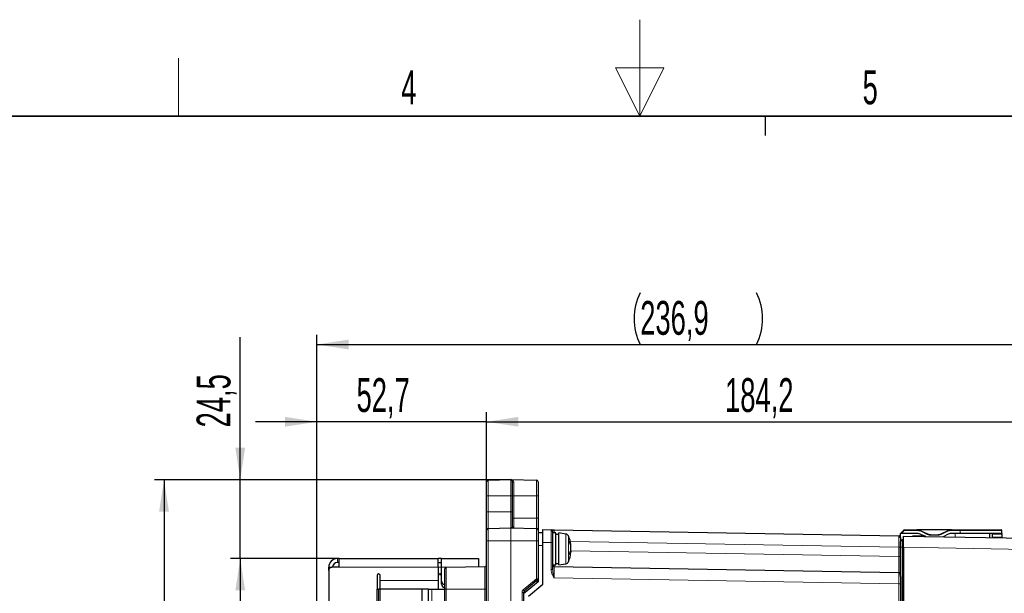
# Paper-space layout 'Blatt3' of a CAD drawing. Header units: millimetres. Extents: x 5 to 418, y 2 to 292.
# Tile 42 of 54: x 153 to 255, y 233 to 292. Entities that reach past the tile are written whole.
import ezdxf

# ---------------------------------------------------------------- set-up
doc = ezdxf.new("R2010")
doc.units = ezdxf.units.MM
doc.layers.add('SLD-0', color=7, linetype='Continuous')
doc.styles.add('SLDTEXTSTYLE0', font='TXT', dxfattribs={"width": 0.605})
doc.dimstyles.new('SLDDIMSTYLE0', dxfattribs={"dimtxt": 3.5, "dimasz": 3.302, "dimexe": 0, "dimexo": 0.0625, "dimgap": 0.875, "dimtad": 1, "dimlfac": 3, "dimrnd": 1e-09, "dimzin": 12, "dimdsep": 46, "dimtxsty": 'SLDTEXTSTYLE0', "dimsah": 1, "dimcen": 0.09, "dimadec": 0, "dimazin": 3, "dimtfac": 1, "dimtofl": 0, "dimtmove": 0, "dimatfit": 3, "dimfxl": 1, "dimfrac": 2, "dimtolj": 1, "dimtzin": 12, "dimarcsym": 0})
doc.dimstyles.new('SLDDIMSTYLE1', dxfattribs={"dimtxt": 3.5, "dimasz": 3.302, "dimexe": 0, "dimexo": 0.0625, "dimgap": 0.875, "dimtad": 1, "dimdec": 1, "dimlfac": 3, "dimrnd": 1e-09, "dimzin": 12, "dimdsep": 46, "dimtxsty": 'SLDTEXTSTYLE0', "dimsah": 1, "dimcen": 0.09, "dimadec": 0, "dimazin": 3, "dimtfac": 1, "dimtmove": 0, "dimatfit": 0, "dimfxl": 1, "dimfrac": 2, "dimtolj": 1, "dimtzin": 12, "dimarcsym": 0})
doc.dimstyles.new('SLDDIMSTYLE2', dxfattribs={"dimtxt": 3.5, "dimasz": 3.302, "dimexe": 0, "dimexo": 0.0625, "dimgap": 0.875, "dimtad": 1, "dimdec": 1, "dimlfac": 3, "dimrnd": 1e-09, "dimzin": 12, "dimdsep": 46, "dimtxsty": 'SLDTEXTSTYLE0', "dimsah": 1, "dimcen": 0.09, "dimadec": 0, "dimazin": 3, "dimtfac": 1, "dimtofl": 0, "dimtmove": 0, "dimatfit": 3, "dimfxl": 1, "dimfrac": 2, "dimtolj": 1, "dimtzin": 12, "dimarcsym": 0})
doc.dimstyles.new('SLDDIMSTYLE3', dxfattribs={"dimtxt": 3.5, "dimasz": 3.302, "dimexe": 0, "dimexo": 0.0625, "dimgap": 0.875, "dimtad": 1, "dimlfac": 3, "dimrnd": 1e-09, "dimzin": 12, "dimdsep": 46, "dimtxsty": 'SLDTEXTSTYLE0', "dimsah": 1, "dimcen": 0.09, "dimadec": 0, "dimazin": 3, "dimtfac": 1, "dimtmove": 0, "dimatfit": 0, "dimfxl": 1, "dimfrac": 2, "dimtolj": 1, "dimtzin": 12, "dimarcsym": 0})

# ---------------------------------------------------------------- blocks, each defined once
blk = doc.blocks.new('_D_13')
at = {"layer": 'SLD-0', "color": 7}
for p, q in [((175.66, 244.88), (175.66, 259.65)), ((203.65, 244.88), (174.66, 244.88)), ((175.66, 236.72), (175.66, 244.88)), ((185.71, 236.72), (174.66, 236.72)), ((175.66, 236.72), (175.66, 230.37))]:
    blk.add_line(p, q, dxfattribs=at)
for points in [[(175.66, 244.88), (176.16, 248.18), (175.15, 248.18)], [(175.66, 236.72), (175.15, 233.41), (176.16, 233.41)]]:
    blk.add_solid(points, dxfattribs=at)
at = {"layer": 'SLD-0', "color": 7, "insert": (171.14, 250.29), "char_height": 3.5, "attachment_point": 1, "rotation": 90, "style": 'SLDTEXTSTYLE0'}
blk.add_mtext('24,5', dxfattribs=at)
blk = doc.blocks.new('_D_14')
at = {"layer": 'SLD-0', "color": 7}
for p, q in [((183.59, 221.77), (183.59, 251.87)), ((201.15, 244.68), (201.15, 251.87)), ((183.59, 250.87), (177.24, 250.87)), ((201.15, 250.87), (183.59, 250.87)), ((201.15, 250.87), (207.5, 250.87))]:
    blk.add_line(p, q, dxfattribs=at)
for points in [[(183.59, 250.87), (180.29, 251.38), (180.29, 250.37)], [(201.15, 250.87), (204.45, 250.37), (204.45, 251.38)]]:
    blk.add_solid(points, dxfattribs=at)
at = {"layer": 'SLD-0', "color": 7, "insert": (187.69, 255.39), "char_height": 3.5, "attachment_point": 1, "style": 'SLDTEXTSTYLE0'}
blk.add_mtext('52,7', dxfattribs=at)
blk = doc.blocks.new('_D_15')
at = {"layer": 'SLD-0', "color": 7}
for p, q in [((201.15, 243.22), (201.15, 251.87)), ((262.55, 215.55), (262.55, 251.87)), ((201.15, 250.87), (262.55, 250.87))]:
    blk.add_line(p, q, dxfattribs=at)
for points in [[(201.15, 250.87), (204.45, 250.37), (204.45, 251.38)], [(262.55, 250.87), (259.25, 251.38), (259.25, 250.37)]]:
    blk.add_solid(points, dxfattribs=at)
at = {"layer": 'SLD-0', "color": 7, "insert": (225.83, 255.39), "char_height": 3.5, "attachment_point": 1, "style": 'SLDTEXTSTYLE0'}
blk.add_mtext('184,2', dxfattribs=at)
blk = doc.blocks.new('_D_16')
at = {"layer": 'SLD-0', "color": 7}
for p, q in [((185.71, 236.72), (174.66, 236.72)), ((175.66, 236.72), (175.66, 151.88)), ((189.81, 151.88), (174.66, 151.88))]:
    blk.add_line(p, q, dxfattribs=at)
for points in [[(175.66, 236.72), (175.15, 233.41), (176.16, 233.41)], [(175.66, 151.88), (176.16, 155.18), (175.15, 155.18)]]:
    blk.add_solid(points, dxfattribs=at)
at = {"layer": 'SLD-0', "color": 7, "insert": (171.14, 188.28), "char_height": 3.5, "attachment_point": 1, "rotation": 90, "style": 'SLDTEXTSTYLE0'}
blk.add_mtext('254,5', dxfattribs=at)
blk = doc.blocks.new('_D_17')
at = {"layer": 'SLD-0', "color": 7}
for p, q in [((203.65, 244.88), (166.77, 244.88)), ((167.77, 244.88), (167.77, 115.22)), ((189.65, 115.22), (166.77, 115.22))]:
    blk.add_line(p, q, dxfattribs=at)
for centre, start, end in [((165.09, 178.69), 63.4349, 116.5651), ((165.09, 181.41), 243.4349, 296.5651)]:
    blk.add_arc(centre, 6.01, start, end, dxfattribs=at)
for points in [[(167.77, 244.88), (167.26, 241.58), (168.28, 241.58)], [(167.77, 115.22), (168.28, 118.52), (167.26, 118.52)]]:
    blk.add_solid(points, dxfattribs=at)
at = {"layer": 'SLD-0', "color": 7, "insert": (163.26, 176.04), "char_height": 3.5, "attachment_point": 1, "rotation": 90, "style": 'SLDTEXTSTYLE0'}
blk.add_mtext('389', dxfattribs=at)
blk = doc.blocks.new('_D_19')
at = {"layer": 'SLD-0', "color": 7}
for p, q in [((183.59, 221.77), (183.59, 259.87)), ((262.55, 215.55), (262.55, 259.87)), ((183.59, 258.87), (262.55, 258.87))]:
    blk.add_line(p, q, dxfattribs=at)
for centre, start, end in [((222.43, 261.55), 153.4349, 206.5651), ((223.71, 261.55), 333.4349, 26.5651)]:
    blk.add_arc(centre, 6.01, start, end, dxfattribs=at)
for points in [[(183.59, 258.87), (186.89, 258.36), (186.89, 259.38)], [(262.55, 258.87), (259.25, 259.38), (259.25, 258.36)]]:
    blk.add_solid(points, dxfattribs=at)
at = {"layer": 'SLD-0', "color": 7, "insert": (217.05, 263.38), "char_height": 3.5, "attachment_point": 1, "style": 'SLDTEXTSTYLE0'}
blk.add_mtext('236,9', dxfattribs=at)

psp = doc.layouts.new('Blatt3')

# ---------------------------------------------------------------- linework, layer by layer
at = {"color": 7, "linetype": 'Continuous', "lineweight": 25}
for p, q in [((201.1476, 243.2159), (201.1476, 244.6751)), ((201.3113, 244.8418), (203.6447, 244.8825)), ((203.6505, 244.8825), (206.3172, 244.8359)), ((203.8143, 244.7158), (203.8143, 243.2159)), ((206.4809, 244.6693), (206.4809, 243.2159)), ((201.1476, 241.5492), (201.1476, 243.2159)), ((203.8143, 243.2159), (203.8143, 241.5492)), ((206.4809, 243.2159), (206.4809, 240.8825)), ((201.1476, 239.6751), (201.1476, 241.5492)), ((203.8143, 241.5492), (203.8143, 240.0434)), ((206.4809, 240.8825), (206.4809, 239.6693)), ((201.1476, 238.5492), (201.1476, 239.6751)), ((201.3113, 239.8418), (203.6447, 239.8825)), ((203.6505, 239.8825), (206.3172, 239.8359)), ((206.4809, 239.6693), (206.4809, 238.5492)), ((206.9809, 239.707), (207.8172, 239.6921)), ((206.9809, 238.3739), (206.9809, 239.707)), ((207.9809, 239.5255), (207.9809, 238.359)), ((208.1446, 239.6863), (243.8172, 239.0521)), ((243.9809, 239.3197), (244.3281, 239.6668)), ((244.3752, 239.6863), (245.6849, 239.6863)), ((249.2769, 239.6863), (245.6849, 239.6863)), ((246.1075, 239.5926), (246.778, 239.28)), ((248.1839, 239.28), (248.8543, 239.5926)), ((249.2769, 239.6863), (250.1476, 239.6863)), ((250.1476, 239.6863), (254.4143, 239.6863)), ((254.4809, 239.3197), (254.4809, 239.6197)), ((201.1476, 127.8825), (201.1476, 238.5492)), ((206.9809, 239.3825), (206.4809, 239.3825)), ((206.4809, 238.5492), (206.4809, 234.6269)), ((208.3143, 239.3825), (207.9809, 239.3825)), ((208.3143, 236.0492), (208.3143, 239.3825)), ((208.6309, 239.2159), (208.3143, 239.2159)), ((209.368, 239.2526), (208.6309, 239.3825)), ((208.6309, 236.0492), (208.6309, 239.3825)), ((244.0752, 239.3197), (243.9809, 239.3197)), ((243.9809, 238.8855), (243.9809, 239.3197)), ((243.9809, 238.8855), (243.9809, 238.5963)), ((245.6036, 239.3197), (244.0752, 239.3197)), ((244.2482, 238.6488), (244.1461, 238.6479)), ((244.3143, 239.0435), (260.2744, 238.7649)), ((244.3143, 237.877), (244.3143, 239.0435)), ((245.3143, 239.0492), (246.4809, 239.0492)), ((246.4054, 239.0492), (246.0263, 239.226)), ((247.2006, 239.1863), (247.7613, 239.1863)), ((248.9356, 239.226), (248.3917, 238.9723)), ((250.1476, 239.3197), (249.3582, 239.3197)), ((254.4809, 239.3197), (250.1476, 239.3197)), ((253.2476, 238.8876), (253.2476, 239.3197)), ((253.4809, 239.3197), (253.4826, 239.226)), ((253.4826, 239.226), (253.488, 238.9134)), ((253.488, 238.9134), (253.4885, 238.8834)), ((254.4809, 239.3197), (254.4809, 239.226)), ((254.4809, 239.226), (254.4809, 238.9134)), ((254.4809, 238.9134), (254.4809, 238.866)), ((206.9809, 234.0747), (206.9809, 238.3739)), ((207.9809, 238.359), (207.9809, 235.5883)), ((209.8341, 237.4717), (209.872, 237.4751)), ((209.8459, 238.1113), (209.872, 238.1167)), ((209.8603, 238.0329), (209.8813, 238.0386)), ((209.8748, 237.6535), (209.8813, 237.6532)), ((243.9809, 234.8398), (243.9809, 237.8828)), ((244.3143, 237.877), (244.3143, 138.555)), ((185.8809, 236.7159), (185.7143, 236.7159)), ((185.8809, 235.8159), (185.8809, 236.7159)), ((185.8809, 236.7159), (196.1476, 236.7159)), ((196.1476, 235.8159), (196.1476, 236.7159)), ((196.4809, 236.7159), (196.1476, 236.7159)), ((196.4809, 235.8159), (196.4809, 236.7159)), ((196.4809, 236.7159), (200.3143, 236.7159)), ((200.3143, 236.7159), (200.3143, 235.868)), ((209.8082, 237.3975), (209.872, 237.3808)), ((209.8135, 237.4116), (209.8813, 237.3931)), ((184.8143, 235.8159), (185.1476, 235.8159)), ((184.8143, 235.4825), (184.8143, 235.8159)), ((184.8143, 235.4825), (184.8143, 230.3825)), ((185.8809, 235.8159), (185.1476, 235.8159)), ((185.8809, 236.3159), (185.7143, 236.3159)), ((196.1476, 236.3159), (196.4809, 236.3159)), ((196.1476, 235.8159), (196.1476, 234.4492)), ((196.4809, 234.3825), (196.4809, 235.8159)), ((196.8143, 233.5492), (196.8143, 235.6431)), ((196.978, 235.8098), (200.9838, 235.8797)), ((207.9809, 236.0492), (208.3143, 236.0492)), ((208.1447, 235.8797), (243.8172, 235.257)), ((208.3143, 236.2159), (208.6309, 236.2159)), ((208.6309, 236.0492), (209.368, 236.1792)), ((189.8143, 234.9492), (189.8143, 233.5492)), ((190.1476, 234.4492), (190.1476, 234.9492)), ((190.1476, 233.5492), (190.1476, 234.4492)), ((196.1476, 234.4492), (196.1476, 233.5492)), ((196.4809, 234.0492), (196.4809, 234.3825)), ((206.4214, 234.4992), (205.0405, 233.3405)), ((206.4809, 234.6269), (206.4809, 234.3079)), ((243.9809, 234.8398), (243.9809, 234.0905)), ((189.8143, 151.8825), (189.8143, 233.5492)), ((189.8143, 233.5492), (189.9809, 233.5492)), ((194.4809, 233.5492), (189.9809, 233.5492)), ((190.1476, 151.8825), (190.1476, 233.5492)), ((194.4809, 233.5492), (190.1476, 233.5492)), ((194.4809, 151.8825), (194.4809, 233.5492)), ((195.1476, 233.5492), (194.4809, 233.5492)), ((195.1476, 151.8825), (195.1476, 233.5492)), ((195.1476, 233.5492), (195.4809, 233.5492)), ((195.4809, 233.5492), (196.8143, 233.5492)), ((196.8143, 152.6219), (196.8143, 233.5492)), ((206.4809, 234.3079), (204.9809, 233.0492)), ((205.4809, 232.816), (206.9809, 234.0747)), ((243.9809, 234.0905), (243.9809, 137.5463)), ((204.9809, 233.2128), (204.9809, 231.8693))]:
    psp.add_line(p, q, dxfattribs=at)
at = {"color": 7, "linetype": 'Continuous', "lineweight": 18}
for p, q in [((201.3113, 244.8418), (201.3113, 243.2159)), ((203.6447, 243.2159), (203.6447, 244.8825)), ((203.6505, 244.8825), (203.6505, 243.2159)), ((203.978, 244.5791), (203.978, 243.2159)), ((206.3172, 243.2159), (206.3172, 244.8359)), ((201.1476, 243.2159), (201.3113, 243.2159)), ((201.3113, 243.2159), (201.3113, 241.5492)), ((203.6447, 243.2159), (201.3113, 243.2159)), ((203.6447, 241.5492), (203.6447, 243.2159)), ((203.6447, 243.2159), (203.6505, 243.2159)), ((203.6505, 243.2159), (203.6505, 241.5492)), ((203.6505, 243.2159), (203.8143, 243.2159)), ((203.8143, 243.2159), (203.978, 243.2159)), ((203.978, 243.2159), (203.978, 240.8825)), ((203.978, 243.2159), (206.3172, 243.2159)), ((206.3172, 240.8825), (206.3172, 243.2159)), ((206.4809, 243.2159), (206.3172, 243.2159)), ((201.1476, 241.5492), (201.3113, 241.5492)), ((201.3113, 241.5492), (201.3113, 239.8418)), ((201.3113, 241.5492), (203.6447, 241.5492)), ((203.6447, 239.8825), (203.6447, 241.5492)), ((203.6447, 241.5492), (203.6505, 241.5492)), ((203.6505, 241.5492), (203.6505, 239.8825)), ((203.6505, 241.5492), (203.8143, 241.5492)), ((203.8143, 240.8825), (203.978, 240.8825)), ((203.978, 240.8825), (203.978, 239.8768)), ((203.978, 240.8825), (206.3172, 240.8825)), ((206.3172, 239.8359), (206.3172, 240.8825)), ((206.4809, 240.8825), (206.3172, 240.8825)), ((201.3113, 239.8418), (201.3113, 238.5492)), ((203.6447, 238.5492), (203.6447, 239.8825)), ((203.6505, 239.8825), (203.6505, 238.5492)), ((206.3172, 238.5492), (206.3172, 239.8359)), ((244.3752, 239.6197), (244.0752, 239.3197)), ((244.3281, 239.6668), (244.3752, 239.6197)), ((244.3752, 239.6197), (244.3752, 239.6863)), ((245.6849, 239.6197), (244.3752, 239.6197)), ((245.6849, 239.6197), (245.6849, 239.6863)), ((246.0794, 239.5322), (246.1075, 239.5926)), ((246.7498, 239.2196), (246.0794, 239.5322)), ((248.8825, 239.5322), (248.2121, 239.2196)), ((248.8825, 239.5322), (248.8543, 239.5926)), ((249.2769, 239.6197), (249.2769, 239.6863)), ((250.1476, 239.6197), (249.2769, 239.6197)), ((250.1476, 239.6197), (250.1476, 239.6863)), ((250.1476, 239.3197), (250.1476, 239.6197)), ((254.4809, 239.6197), (250.1476, 239.6197)), ((201.1476, 238.5492), (201.3113, 238.5492)), ((203.6447, 238.5492), (201.3113, 238.5492)), ((201.3113, 238.5492), (201.3113, 231.3825)), ((203.6447, 231.3825), (203.6447, 238.5492)), ((203.6447, 238.5492), (203.6505, 238.5492)), ((203.6505, 238.5492), (203.6505, 231.3825)), ((206.3172, 238.5492), (203.6505, 238.5492)), ((206.3172, 234.6269), (206.3172, 238.5492)), ((206.4809, 238.5492), (206.3172, 238.5492)), ((209.368, 236.8565), (209.368, 239.2526)), ((209.6152, 239.0586), (209.6152, 236.3732)), ((243.8172, 237.8856), (209.8064, 238.4903)), ((246.7498, 239.2196), (246.778, 239.28)), ((247.2006, 239.1197), (247.2006, 239.1863)), ((247.7613, 239.1197), (247.2006, 239.1197)), ((247.7613, 239.1197), (247.7613, 239.1863)), ((248.2121, 239.2196), (248.1839, 239.28)), ((249.6476, 238.9504), (249.6476, 239.3197)), ((253.4826, 239.226), (254.4809, 239.226)), ((253.488, 238.9134), (254.4809, 238.9134)), ((206.9809, 238.0492), (206.4809, 238.0492)), ((207.8172, 238.359), (206.9809, 238.3739)), ((207.8172, 235.5883), (207.8172, 238.359)), ((207.8172, 238.359), (207.9809, 238.359)), ((209.8749, 237.5159), (243.8172, 236.9234)), ((243.8172, 236.9234), (243.8172, 237.8856)), ((243.9809, 237.8856), (243.8172, 237.8856)), ((244.1461, 237.8828), (243.9809, 237.8828)), ((244.2482, 237.8828), (244.1461, 237.8828)), ((244.1461, 237.8828), (244.1461, 138.5492)), ((244.2482, 237.8828), (244.3143, 237.8828)), ((244.2482, 138.5492), (244.2482, 237.8828)), ((260.2744, 237.5984), (244.3143, 237.877)), ((185.7143, 236.3159), (185.7143, 236.7159)), ((209.368, 236.1792), (209.368, 236.8565)), ((243.9809, 236.9234), (243.8172, 236.9234)), ((185.8809, 235.8159), (196.1476, 235.8159)), ((196.1476, 235.8159), (196.4809, 235.8159)), ((197.3283, 235.8159), (196.4809, 235.8159)), ((196.978, 235.8098), (196.978, 233.5492)), ((200.9838, 233.5492), (200.9838, 235.8797)), ((207.8172, 235.5883), (207.9809, 235.5883)), ((190.1476, 234.4492), (196.1476, 234.4492)), ((204.9362, 233.4682), (206.3172, 234.6269)), ((206.4809, 234.6269), (206.3172, 234.6269)), ((243.8172, 234.0905), (208.1446, 234.7132)), ((189.9809, 233.5492), (189.9809, 151.8825)), ((195.4809, 233.5492), (195.4809, 151.8825)), ((196.8143, 233.5492), (196.978, 233.5492)), ((196.978, 233.5492), (196.978, 152.6219)), ((200.9838, 233.5492), (196.978, 233.5492)), ((200.9838, 152.5519), (200.9838, 233.5492)), ((200.9838, 233.5492), (201.1476, 233.5492)), ((206.323, 234.2064), (205.1389, 233.2128)), ((206.323, 234.2064), (206.36, 234.2064)), ((206.323, 234.1753), (206.323, 234.2064)), ((243.8172, 137.5463), (243.8172, 234.0905)), ((243.9809, 234.0905), (243.8172, 234.0905)), ((204.8172, 231.8693), (204.8172, 233.2128)), ((204.9809, 233.2128), (204.8172, 233.2128)), ((205.1389, 233.2128), (204.9809, 233.2128)), ((205.1389, 233.2128), (205.1389, 233.1817))]:
    psp.add_line(p, q, dxfattribs=at)
at = {"color": 7, "linetype": 'Continuous', "lineweight": 25, "flags": 128}
psp.add_lwpolyline([(209.872, 237.4751), (209.8641, 237.4218), (209.8603, 237.3988)], dxfattribs=at)
at = {"color": 7, "linetype": 'Continuous', "lineweight": 25}
for centre, radius, start, end in [((201.3143, 244.6751), 0.1667, 91, 180), ((203.6476, 244.7158), 0.1667, 89, 91), ((203.6476, 244.7158), 0.1667, 0, 89), ((206.3143, 244.6693), 0.1667, 0, 89), ((201.3143, 239.6751), 0.1667, 91, 180), ((203.6476, 239.7158), 0.1667, 89, 91), ((203.9809, 240.0434), 0.1667, 180, 269), ((206.3143, 239.6693), 0.1667, 0, 89), ((207.8143, 239.5255), 0.1667, 0, 88.981516), ((244.3752, 239.6197), 0.0667, 90, 135), ((245.6849, 238.6863), 1, 65, 90), ((249.2769, 238.6863), 1, 90, 115), ((254.4143, 239.6197), 0.0667, 0, 90), ((209.3101, 238.9243), 0.3333, 23.754023, 80), ((206.5643, 237.7159), 3.3333, 6.089545, 23.754023), ((207.7542, 237.8165), 2.139, 8.06625, 19.043388), ((208.698, 238.4488), 1.0801, 356.513737, 3.486263), ((243.8143, 238.8855), 0.1667, 0, 88.981516), ((244.1476, 238.4812), 0.1667, 90.5, 179.999996), ((244.2476, 238.7154), 0.0667, 270.5, 0.000004), ((245.3143, 238.8825), 0.1667, 90, 119.572081), ((245.6036, 238.3197), 1, 65, 90), ((246.4809, 238.8825), 0.1667, 46.63126, 90), ((247.2006, 240.1863), 1, 245, 270), ((247.7613, 240.1863), 1, 270, 295), ((249.3582, 238.3197), 1, 90, 115), ((207.2895, 237.6), 2.6069, 7.86221, 17.481594), ((208.4628, 237.9045), 1.4379, 335.961374, 348.511272), ((209.238, 238.001), 0.6445, 3.35173, 10.344564), ((206.4919, 237.6894), 3.3906, 1.507862, 4.520372), ((207.1085, 237.8601), 2.7741, 354.996812, 358.317005), ((206.4919, 237.7424), 3.3906, 355.479628, 358.492138), ((207.1262, 237.5724), 2.7563, 1.678, 2.982735), ((185.7143, 235.8159), 0.9, 90, 180), ((206.5643, 237.7159), 3.3333, 336.245977, 353.910455), ((208.9377, 237.5835), 0.956, 331.27675, 347.759127), ((207.4062, 237.2214), 2.3718, 357.647564, 2.352436), ((209.856, 237.4027), 0.0271, 306.105426, 339.201186), ((185.1476, 235.4825), 0.3333, 90, 180), ((185.7143, 235.8159), 0.5, 90, 180), ((196.9809, 235.6431), 0.1667, 91, 180), ((200.9809, 236.0463), 0.1667, 271, 0), ((208.1476, 236.0463), 0.1667, 180, 269), ((209.3101, 236.5074), 0.3333, 280, 336.245977), ((189.9809, 234.9492), 0.1667, 0, 180), ((196.3143, 234.9492), 0.1667, 0, 180), ((196.8143, 234.3825), 0.3333, 180, 270), ((206.3143, 234.6269), 0.1667, 310, 0), ((243.8143, 235.0904), 0.1667, 0, 89), ((196.8143, 234.0492), 0.3333, 180, 270), ((205.1476, 233.2128), 0.1667, 130, 180)]:
    psp.add_arc(centre, radius, start, end, dxfattribs=at)
at = {"color": 7, "linetype": 'Continuous', "lineweight": 18}
for centre, radius, start, end in [((203.9668, 244.732), 0.1534, 186.055856, 274.206009), ((245.6849, 238.6863), 0.9333, 65, 90), ((249.2769, 238.6863), 0.9333, 90, 115), ((245.152, 239.0272), 0.1637, 359.587374, 7.719436), ((246.1039, 239.0104), 0.3791, 359.281691, 5.873994), ((247.2006, 240.1863), 1.0667, 245, 270), ((247.7613, 240.1863), 1.0667, 270, 295), ((203.9908, 232.6215), 3.0714, 37.687936, 40.762765), ((205.1505, 233.2128), 0.3333, 130, 180), ((202.6099, 231.4627), 3.0714, 37.687936, 40.762765), ((205.8773, 233.8838), 0.9978, 212.99087, 222.257755)]:
    psp.add_arc(centre, radius, start, end, dxfattribs=at)
for centre, major_axis, ratio, start_param, end_param in [((207.8143, 238.3586), (0.003, 1.3335), 0.00224233, 4.71267309, 6.28315043), ((208.1476, 238.5194), (-0.003, 1.1669), 0.00249178, 6.28313468, 7.02136531), ((243.8143, 237.8853), (0.003, 1.1668), 0.00249223, 4.71266122, 6.28314733), ((243.8143, 236.924), (-0.0029, 1.667), 0.00174433, 3.14155916, 4.7120509), ((208.1476, 234.7128), (-0.0029, 1.1669), 0.00256228, 6.28313419, 7.85361732), ((208.1476, 237.5465), (0.0029, 1.6669), 0.00174454, 2.68667836, 3.14156525), ((206.3143, 234.1918), (0.1072, 0.3075), 0.01050791, 4.76367621, 6.30082528), ((243.8143, 234.0902), (0.0029, 1.1668), 0.00256273, 4.71266384, 6.28314696)]:
    psp.add_ellipse(centre, major_axis=major_axis, ratio=ratio, start_param=start_param, end_param=end_param, dxfattribs=at)
for points, knots in [([(203.6505, 244.8825), (203.6512, 244.8825), (203.6847, 244.8818), (203.7551, 244.8709), (203.8535, 244.8225), (203.9485, 244.7341), (203.9677, 244.6332), (203.978, 244.5791)], [0, 0, 0, 0, 0.004410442, 0.221681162, 0.464182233, 0.712502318, 1, 1, 1, 1]), ([(203.6505, 239.8825), (203.6508, 239.8825), (203.6957, 239.8818), (203.7784, 239.9174), (203.8041, 240.0076), (203.8143, 240.0434)], [0, 0, 0, 0, 0.00440868, 0.60481074, 1, 1, 1, 1]), ([(208.1446, 239.6863), (208.1443, 239.6863), (208.1432, 239.6863), (208.1365, 239.6863), (208.1105, 239.6844), (208.0618, 239.6651), (208.0003, 239.6085), (207.987, 239.5516), (207.9809, 239.5255)], [0, 0, 0, 0, 0.00436605, 0.01477829, 0.0922666, 0.36193817, 0.70733916, 1, 1, 1, 1]), ([(244.1461, 238.6479), (244.1461, 238.6479), (244.1461, 238.6479), (244.1461, 238.6193), (244.1461, 238.4935), (244.1461, 238.2988), (244.1461, 238.0828), (244.1461, 237.9403), (244.1461, 237.8828)], [0, 0, 0, 0, 0.00001672, 0.2128524, 0.42515179, 0.64326176, 0.85607356, 1, 1, 1, 1]), ([(244.2482, 237.8828), (244.2482, 237.8828), (244.2482, 237.9693), (244.2482, 238.1436), (244.2482, 238.3734), (244.2482, 238.5464), (244.2482, 238.6288), (244.2482, 238.6478), (244.2482, 238.6486), (244.2482, 238.6488)], [0, 0, 0, 0, 0.0000167, 0.21658716, 0.4328108, 0.64773595, 0.86036518, 0.97083369, 1, 1, 1, 1]), ([(208.1446, 234.7132), (208.144, 234.7143), (208.1305, 234.7375), (208.0773, 234.8298), (207.9751, 235.0158), (207.8518, 235.2796), (207.8285, 235.4877), (207.8172, 235.5883)], [0, 0, 0, 0, 0.00387019, 0.08549888, 0.3386059, 0.6800747, 1, 1, 1, 1]), ([(207.9809, 235.5883), (207.987, 235.5035), (208.0003, 235.3187), (208.0618, 235.0549), (208.1105, 234.8512), (208.1365, 234.746), (208.1432, 234.7188), (208.1443, 234.7145), (208.1446, 234.7132)], [0, 0, 0, 0, 0.29272554, 0.63818718, 0.90777696, 0.98523039, 0.99563356, 1, 1, 1, 1])]:
    psp.add_open_spline(points, degree=3, knots=knots, dxfattribs=at)
at = {"color": 7, "linetype": 'Continuous', "lineweight": 25}
for points, knots in [([(207.8172, 239.6921), (207.8285, 239.6919), (207.8518, 239.6915), (207.9751, 239.6893), (208.0773, 239.6875), (208.1306, 239.6865), (208.144, 239.6863), (208.1446, 239.6863)], [0, 0, 0, 0, 0.3198626, 0.66127642, 0.91446087, 0.99613015, 1, 1, 1, 1]), ([(243.9809, 237.8828), (243.9809, 237.9279), (243.9809, 238.0392), (243.9809, 238.2083), (243.9809, 238.3595), (243.9809, 238.4619), (243.9809, 238.4748), (243.9809, 238.4812)], [0, 0, 0, 0, 0.14417856, 0.35662023, 0.57426156, 0.78715279, 1, 1, 1, 1])]:
    psp.add_open_spline(points, degree=3, knots=knots, dxfattribs=at)
at = {"layer": 'SLD-0', "lineweight": 18}
for p, q in [((217, 292.5), (217, 282.5)), ((169.25, 282.5), (169.25, 288.5)), ((219.5, 287.5), (214.5, 287.5)), ((214.5, 287.5), (217, 282.5)), ((217, 282.5), (219.5, 287.5))]:
    psp.add_line(p, q, dxfattribs=at)
at = {"layer": 'SLD-0', "lineweight": 35}
psp.add_line((408, 282.5), (26, 282.5), dxfattribs=at)
at = {"layer": 'SLD-0'}
psp.add_line((230, 280.5), (230, 282.5), dxfattribs=at)
psp.add_line((230, 280.5), (230, 282.5), dxfattribs=at)

# ---------------------------------------------------------------- texts
at = {"layer": 'SLD-0', "char_height": 3.5, "attachment_point": 2, "style": 'SLDTEXTSTYLE0'}
for s, insert in [('4', (193.1027, 287.243)), ('5', (240.8527, 287.243))]:
    psp.add_mtext(s, dxfattribs=dict(at, insert=insert))

# ---------------------------------------------------------------- dimensions: what is measured, and where the dimension line sits
at = {"layer": 'SLD-0', "color": 7}
dim = psp.add_linear_dim(base=(262.5476, 258.8678), p1=(183.5923, 221.7724), p2=(262.5476, 215.5492), text='(<>)', dimstyle='SLDDIMSTYLE2', dxfattribs=at)
dim.commit()
dim.dimension.update_dxf_attribs({"geometry": '_D_19', "text_midpoint": (223.0699, 258.8678), "dimtype": 160})
for base, p2, dimstyle, picture, middle in [((175.6552, 244.8825), (203.6505, 244.8825), 'SLDDIMSTYLE3', '_D_13', (175.6552, 254.9723)), ((175.6552, 151.8825), (189.8143, 151.8825), 'SLDDIMSTYLE0', '_D_16', (175.6552, 194.2992))]:
    dim = psp.add_linear_dim(base=base, p1=(185.7143, 236.7159), p2=p2, angle=90, dimstyle=dimstyle, dxfattribs=at)
    dim.commit()
    dim.dimension.update_dxf_attribs({"geometry": picture, "text_midpoint": middle, "dimtype": 160})
for base, p1, p2, dimstyle, picture, middle in [((183.5923, 250.8738), (201.1476, 244.6751), (183.5923, 221.7724), 'SLDDIMSTYLE1', '_D_14', (192.3699, 250.8738)), ((262.5476, 250.8738), (201.1476, 243.2159), (262.5476, 215.5492), 'SLDDIMSTYLE0', '_D_15', (231.8476, 250.8738))]:
    dim = psp.add_linear_dim(base=base, p1=p1, p2=p2, dimstyle=dimstyle, dxfattribs=at)
    dim.commit()
    dim.dimension.update_dxf_attribs({"geometry": picture, "text_midpoint": middle, "dimtype": 160})
dim = psp.add_linear_dim(base=(167.7709, 115.2159), p1=(203.6505, 244.8825), p2=(189.6476, 115.2159), angle=90, text='(<>)', dimstyle='SLDDIMSTYLE0', dxfattribs=at)
dim.commit()
dim.dimension.update_dxf_attribs({"geometry": '_D_17', "text_midpoint": (167.7709, 180.0492), "dimtype": 160})

doc.saveas('drawing.dxf')
